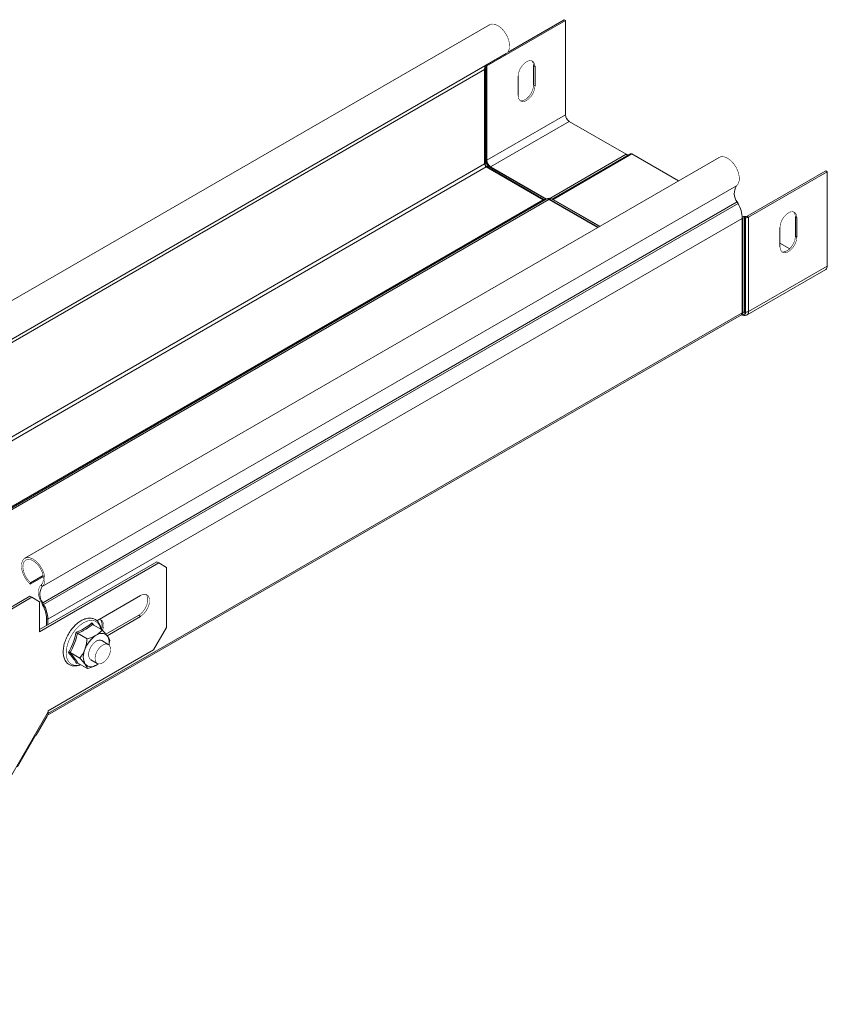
# Model space of a CAD drawing. Header units: millimetres. Extents: x 428 to 1137, y -1268 to 1088.
# Tile 8 of 14: x 663 to 883, y 286 to 555. Entities that reach past the tile are written whole.
import ezdxf

# ---------------------------------------------------------------- set-up
doc = ezdxf.new("R2010")
doc.units = ezdxf.units.MM
doc.linetypes.add('K5LT32768', pattern=[0])
doc.linetypes.add('K5LT32769', pattern=[0])

msp = doc.modelspace()

# ---------------------------------------------------------------- linework, layer by layer
at = {"color": 7, "linetype": 'K5LT32768', "lineweight": 15}
for p, q in [((790.1922639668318, 542.1699551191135), (811.6478784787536, 554.5560177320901)), ((795.9750618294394, 545.9573192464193), (811.2589684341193, 554.780530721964)), ((811.6478784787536, 554.5560177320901), (811.2589684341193, 554.780530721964)), ((811.6478784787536, 528.8023153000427), (811.6478784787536, 554.5560177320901)), ((790.93524441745, 553.3936275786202), (601.430635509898, 443.9949454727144)), ((605.9802719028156, 436.1139045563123), (795.4848808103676, 545.5125866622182)), ((789.5861448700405, 541.1669246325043), (600.0815359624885, 431.7682425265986)), ((789.5861448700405, 541.1669246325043), (789.7302080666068, 541.2500905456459)), ((789.5861448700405, 515.413222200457), (789.5861448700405, 541.1669246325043)), ((789.7302080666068, 515.4963881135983), (789.7302080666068, 541.2500905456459)), ((790.0506821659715, 541.7344510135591), (790.0320216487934, 541.9277779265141)), ((790.0523838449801, 515.9454171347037), (790.0523838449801, 541.699119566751)), ((790.1922639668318, 516.4162526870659), (790.1922639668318, 542.1699551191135)), ((802.9504627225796, 542.2351494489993), (803.3393727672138, 542.0106364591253)), ((802.9504627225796, 542.2351494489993), (802.9504627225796, 536.9276294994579)), ((803.3393727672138, 542.0106364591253), (803.3393727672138, 536.7031165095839)), ((798.74317991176, 534.049790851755), (798.74317991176, 539.3573108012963)), ((802.9504627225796, 536.9276294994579), (803.3393727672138, 536.7031165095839)), ((790.1922639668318, 516.4162526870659), (811.6478784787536, 528.8023153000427)), ((791.2175598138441, 514.6403760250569), (812.673174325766, 527.0264386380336)), ((828.2291019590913, 518.0461927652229), (812.673174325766, 527.0264386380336)), ((853.6202627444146, 517.2063367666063), (664.1156538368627, 407.8076546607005)), ((790.056414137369, 515.8728242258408), (790.0506821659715, 515.9807485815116)), ((807.9853147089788, 505.7849476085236), (829.4409292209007, 518.1710102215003)), ((808.3103090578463, 505.7527831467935), (829.7659235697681, 518.1388457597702)), ((842.5007624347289, 510.787179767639), (829.7659235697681, 518.1388457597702)), ((789.5861448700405, 515.413222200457), (600.0815359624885, 406.0145400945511)), ((790.0457562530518, 514.6171276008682), (600.5411473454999, 405.2184454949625)), ((789.5861448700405, 515.413222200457), (789.7302080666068, 515.4963881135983)), ((790.0457562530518, 514.6171276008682), (790.1898194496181, 514.7002935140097)), ((805.601683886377, 505.6368817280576), (790.0457562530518, 514.6171276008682)), ((805.7457470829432, 505.7200476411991), (790.1898194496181, 514.7002935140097)), ((790.7397752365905, 514.7547655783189), (790.6785674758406, 514.7983449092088)), ((806.2957028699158, 505.7745197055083), (790.7397752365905, 514.7547655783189)), ((861.2564867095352, 501.1454525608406), (882.712101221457, 513.5315151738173)), ((861.6453967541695, 500.9209395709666), (883.1010112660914, 513.3070021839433)), ((882.712101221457, 513.5315151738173), (883.1010112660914, 513.3070021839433)), ((883.1010112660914, 513.3070021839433), (883.1010112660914, 487.5532997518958)), ((858.3711292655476, 509.4641083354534), (668.8665203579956, 400.0654262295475)), ((805.601683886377, 505.6368817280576), (616.0970749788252, 396.2381996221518)), ((806.4135059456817, 505.8012969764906), (616.9088970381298, 396.4026148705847)), ((807.138505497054, 505.7295590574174), (617.633896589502, 396.3308769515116)), ((805.601683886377, 505.6368817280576), (805.7457470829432, 505.7200476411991)), ((806.4135059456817, 505.8012969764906), (806.557569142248, 505.8844628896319)), ((807.138505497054, 505.7295590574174), (807.2825686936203, 505.8127249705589)), ((820.4391236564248, 498.0512756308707), (807.138505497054, 505.7295590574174)), ((820.9053283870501, 498.3204036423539), (807.8325244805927, 505.8671727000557)), ((858.4974222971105, 505.0558810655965), (668.9928133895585, 395.6571989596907)), ((858.7409467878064, 504.6193373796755), (669.2363378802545, 395.2206552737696)), ((858.4974222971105, 505.0558810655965), (858.7409467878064, 504.6193373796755)), ((859.907908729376, 500.5710344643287), (670.403299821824, 391.1723523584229)), ((859.907908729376, 500.5710344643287), (860.0519719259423, 500.6542003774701)), ((859.907908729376, 500.5710344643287), (859.907908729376, 474.8173320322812)), ((860.0519719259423, 500.6542003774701), (860.0519719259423, 474.9004979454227)), ((860.5020897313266, 501.0637191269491), (860.4714805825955, 500.7467062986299)), ((860.4714805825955, 500.7467062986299), (860.4714805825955, 474.9930038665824)), ((860.4714805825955, 500.7467062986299), (860.8063794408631, 500.7359277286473)), ((860.5020897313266, 501.0637191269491), (860.836978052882, 501.0529466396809)), ((860.836978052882, 501.0529466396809), (860.8063794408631, 500.7359277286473)), ((860.8063794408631, 500.7359277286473), (860.8063794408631, 474.9822252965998)), ((861.2564867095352, 501.1454525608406), (861.6453967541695, 500.9209395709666)), ((861.6453967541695, 500.9209395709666), (861.6453967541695, 475.1672371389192)), ((874.4035955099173, 500.9861339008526), (874.7925055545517, 500.7616209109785)), ((874.4035955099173, 495.6786139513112), (874.4035955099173, 500.9861339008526)), ((874.7925055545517, 500.7616209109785), (874.7925055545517, 495.4541009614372)), ((870.1963126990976, 492.8007753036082), (870.1963126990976, 498.1082952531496)), ((874.4035955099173, 495.6786139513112), (874.7925055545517, 495.4541009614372)), ((872.8602964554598, 492.2811526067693), (870.1963100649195, 493.8190392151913)), ((861.2311037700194, 474.2515461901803), (882.6867182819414, 486.637608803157)), ((861.6453967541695, 475.1672371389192), (883.1010112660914, 487.5532997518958)), ((670.3102501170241, 364.9590186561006), (859.6593371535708, 474.2679198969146)), ((859.907908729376, 474.8173320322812), (670.403299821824, 365.4186499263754)), ((859.6593371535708, 474.2679198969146), (859.8034003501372, 474.3510858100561)), ((859.907908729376, 474.8173320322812), (860.0519719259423, 474.9004979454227)), ((860.4714805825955, 474.9930038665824), (860.8063794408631, 474.9822252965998)), ((668.131342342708, 388.3446410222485), (700.1632633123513, 406.8362753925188)), ((668.131342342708, 387.7731578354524), (700.6582359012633, 406.5505337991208)), ((700.6582359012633, 406.5505337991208), (700.1632633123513, 406.8362753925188)), ((702.7795710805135, 405.3255392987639), (700.6582359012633, 406.5505337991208)), ((669.1226362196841, 403.1347158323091), (665.6584181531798, 401.1348653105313)), ((702.7795710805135, 405.3255392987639), (702.7795710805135, 388.9293996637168)), ((669.1730754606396, 402.8462577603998), (665.5577609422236, 400.7591811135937)), ((665.5577609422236, 400.7591811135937), (665.6584181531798, 401.1348653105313)), ((668.8665203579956, 400.0654262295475), (668.5672145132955, 400.5249732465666)), ((695.7084889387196, 397.6831857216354), (683.7229999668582, 390.7641102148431)), ((651.3729124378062, 389.2852452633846), (665.5150345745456, 397.4493185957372)), ((651.8678850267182, 388.9995036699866), (666.0100071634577, 397.1635770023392)), ((666.0100071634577, 397.1635770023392), (665.5150345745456, 397.4493185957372)), ((668.131342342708, 395.9385825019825), (666.0100071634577, 397.1635770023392)), ((668.131342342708, 395.9385825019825), (668.131342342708, 387.7731578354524)), ((668.9928133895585, 395.6571989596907), (668.7108720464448, 395.5106404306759)), ((668.7108720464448, 395.5106404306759), (668.9543965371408, 395.0740724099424)), ((669.2363378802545, 395.2206552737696), (668.9543965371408, 395.0740724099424)), ((668.9928133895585, 395.6571989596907), (669.2363378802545, 395.2206552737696)), ((670.403299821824, 391.1723523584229), (670.0143897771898, 391.3968653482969)), ((670.0143897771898, 391.3968653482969), (670.0143897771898, 389.431707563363)), ((670.403299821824, 391.1723523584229), (670.403299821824, 389.6562205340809)), ((682.5719484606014, 389.7522515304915), (685.1771716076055, 388.2482882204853)), ((686.2328658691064, 387.0687230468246), (695.2135163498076, 392.2531422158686)), ((686.5657627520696, 386.6894171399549), (695.7084889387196, 391.9674006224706)), ((695.7084889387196, 391.9674006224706), (695.2135163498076, 392.2531422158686)), ((678.4898575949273, 387.3296416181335), (681.0950807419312, 385.8256783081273)), ((702.7795710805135, 388.9293996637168), (699.2440405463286, 382.8056811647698)), ((686.8938338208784, 384.3066304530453), (685.1098104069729, 385.3365252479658)), ((687.2677606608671, 385.4058954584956), (687.0690013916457, 384.3105126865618)), ((699.2440405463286, 382.8056811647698), (670.4451411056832, 366.180430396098)), ((676.4983768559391, 382.0646511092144), (679.1036000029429, 380.5606877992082)), ((678.5120373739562, 379.2465137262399), (678.2227730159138, 379.1085871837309)), ((678.5889659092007, 379.2222583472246), (681.1941890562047, 377.7182950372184)), ((682.1100506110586, 380.1402291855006), (683.894074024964, 379.1103343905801)), ((684.0983597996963, 379.0428736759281), (683.6594741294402, 378.6846551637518)), ((670.4451411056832, 365.901188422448), (616.312150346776, 272.1401226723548)), ((670.4451411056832, 366.180430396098), (670.4451411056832, 365.901188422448)), ((667.228261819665, 359.5219074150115), (670.2252399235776, 364.7128257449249)), ((667.0988920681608, 359.5966357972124), (662.0989060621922, 350.9364060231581))]:
    msp.add_line(p, q, dxfattribs=at)
at = {"color": 8, "linetype": 'K5LT32769', "lineweight": 15, "true_color": 0x808080}
for p, q in [((789.7302080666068, 541.2500905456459), (789.5888369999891, 541.3317023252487)), ((790.0506821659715, 541.7344510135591), (789.618113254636, 541.7205368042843)), ((790.0320216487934, 541.9277779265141), (789.6462910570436, 541.9153676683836)), ((790.1922639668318, 542.1699551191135), (789.9434500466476, 542.3135923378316)), ((807.4032324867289, 506.0236742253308), (828.2291019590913, 518.0461927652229)), ((806.4712207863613, 505.8346249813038), (791.2175598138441, 514.6403760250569)), ((820.5831868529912, 498.1344415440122), (807.2825686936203, 505.8127249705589)), ((821.045147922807, 498.4011171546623), (808.3103090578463, 505.7527831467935)), ((859.9054694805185, 500.7387744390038), (860.0519719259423, 500.6542003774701))]:
    msp.add_line(p, q, dxfattribs=at)
at = {"color": 7, "linetype": 'K5LT32768', "const_width": 0.15}
for points in [[(790.93524441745, 553.3936275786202), (791.5311692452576, 553.5916167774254), (792.3728101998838, 553.5236982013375), (793.2823602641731, 553.1257025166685), (794.1860308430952, 552.429884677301), (795.010570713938, 551.4926945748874), (795.689103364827, 550.3901174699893), (796.1666271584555, 549.211554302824), (796.4043880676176, 548.0525764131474), (796.3831355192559, 547.0071812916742), (796.1045764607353, 546.1601150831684), (795.5913121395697, 545.580071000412), (795.4848808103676, 545.5125866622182)], [(798.74317991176, 539.3573108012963), (798.8817719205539, 540.3449581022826), (799.2808314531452, 541.3734877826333), (799.8922268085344, 542.3188698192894), (800.6422168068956, 543.0670386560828), (801.4403358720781, 543.5277829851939), (802.1903258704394, 543.6455341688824), (802.8017212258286, 543.406054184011), (803.2007807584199, 542.8382688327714), (803.3393727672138, 542.0106364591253)], [(802.4600156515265, 543.5906779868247), (802.8118707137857, 543.0627818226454), (802.9504627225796, 542.2351494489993)], [(803.3393727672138, 536.7031165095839), (803.2007807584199, 535.7154692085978), (802.8017212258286, 534.686939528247), (802.1903258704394, 533.7415818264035), (801.4403358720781, 532.9933886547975), (800.6422168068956, 532.5326443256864), (799.8922268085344, 532.4149174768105), (799.2808314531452, 532.6543731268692), (798.8817719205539, 533.2221584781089), (798.74317991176, 534.049790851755)], [(802.9504627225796, 536.9276294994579), (802.8118707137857, 535.9399821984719), (802.4128111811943, 534.9114525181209), (801.8014158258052, 533.9660948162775), (801.0514258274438, 533.2179016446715), (800.2533067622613, 532.7571573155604), (799.5033167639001, 532.6394304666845), (799.2336269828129, 532.694286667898)], [(853.6202627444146, 517.2063367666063), (854.0945728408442, 517.3842261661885), (854.919112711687, 517.3694227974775), (855.8227832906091, 517.0218847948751), (856.7323228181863, 516.3697424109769), (857.5739743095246, 515.4659169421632), (858.2794809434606, 514.3836862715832), (858.791649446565, 513.2107963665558), (859.068923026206, 512.0423924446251), (859.0888479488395, 510.9731774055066), (858.8497804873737, 510.0898803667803), (858.3711292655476, 509.4641083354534)], [(870.1963126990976, 498.1082952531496), (870.3349047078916, 499.0959425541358), (870.7339642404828, 500.1244722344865), (871.3453595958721, 501.0698542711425), (872.0953495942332, 501.818023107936), (872.8934686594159, 502.2787674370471), (873.6434586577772, 502.3965186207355), (874.2548540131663, 502.1570386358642), (874.6539135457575, 501.5892532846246), (874.7925055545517, 500.7616209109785)], [(874.4035955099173, 500.9861339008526), (874.2650035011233, 501.8137662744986), (873.9131458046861, 502.3416609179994)], [(874.7925055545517, 495.4541009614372), (874.6539135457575, 494.466453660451), (874.2548540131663, 493.4379239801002), (873.6434586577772, 492.4925662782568), (872.8934686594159, 491.7443731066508), (872.0953495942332, 491.2836287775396), (871.3453595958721, 491.1659019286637), (870.7339642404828, 491.4053575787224), (870.3349047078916, 491.9731429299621), (870.1963126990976, 492.8007753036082)], [(870.6867597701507, 491.4452711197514), (870.9564495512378, 491.3904149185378), (871.7064395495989, 491.5081417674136), (872.5045586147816, 491.9688860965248), (873.2545486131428, 492.7170792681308), (873.865943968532, 493.6624369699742), (874.2650035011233, 494.690966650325), (874.4035955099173, 495.6786139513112)], [(665.5577609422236, 400.7591811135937), (664.7155826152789, 401.6618992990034), (664.0092225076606, 402.7434302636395), (663.4959581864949, 403.9160767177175), (663.2173991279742, 405.0847603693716), (663.1961465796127, 406.1546931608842), (663.4339074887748, 407.0391581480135), (663.9114207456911, 407.6663901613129), (664.5899639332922, 407.9855440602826), (665.414503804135, 407.9707406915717), (666.3181743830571, 407.6232026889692), (667.2277139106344, 406.971060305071), (668.0693654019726, 406.0672348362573), (668.7748720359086, 404.9850041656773), (669.2870405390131, 403.8121142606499), (669.5643141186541, 402.6437103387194), (669.5842390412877, 401.5744952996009), (669.3451715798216, 400.6911982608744), (668.8665203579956, 400.0654262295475)], [(665.6584181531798, 401.1348653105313), (664.8776688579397, 401.9807309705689), (664.2343288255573, 402.9979691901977), (663.7868346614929, 404.0941253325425), (663.5758475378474, 405.1696799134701), (663.6205231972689, 406.1269182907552), (663.9168050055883, 406.8788978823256), (664.4377822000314, 407.3572961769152), (665.1361344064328, 407.5186650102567), (665.948420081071, 407.3483549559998), (666.8008506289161, 406.8618299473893), (667.6160128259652, 406.1032686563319), (668.319854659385, 405.1416046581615), (668.8484393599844, 404.064169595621), (669.1537616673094, 402.9688335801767), (669.2080784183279, 401.9551051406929), (669.0064584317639, 401.1150424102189), (668.5672145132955, 400.5249732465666)], [(668.5672145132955, 400.5249732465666), (668.2369728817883, 400.1603702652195), (667.9989801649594, 399.6827711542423), (667.8610651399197, 399.107903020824), (667.8277375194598, 398.4546501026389), (667.9001247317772, 397.7444575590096), (668.075824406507, 397.0007352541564), (668.3490624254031, 396.24786612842), (668.7108720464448, 395.5106404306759)], [(695.2135163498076, 392.2531422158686), (696.0599725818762, 392.9141544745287), (696.8043491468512, 393.8401337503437), (697.3568311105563, 394.919416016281), (697.6508053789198, 396.0217797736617), (697.6508053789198, 397.0143237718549), (697.3568311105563, 397.7772963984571), (697.1932802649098, 397.9688875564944)], [(695.7084889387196, 391.9674006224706), (696.5549451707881, 392.6284128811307), (697.2993217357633, 393.5543921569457), (697.8518036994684, 394.633674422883), (698.1457779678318, 395.7360381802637), (698.1457779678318, 396.728582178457), (697.8518036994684, 397.4915548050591), (697.2993217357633, 397.9329306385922), (696.5549451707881, 397.9994953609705), (695.7084889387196, 397.6831857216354)], [(684.4465033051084, 391.1817906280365), (684.7851743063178, 391.104994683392), (685.2982068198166, 390.6951361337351), (685.5711708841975, 389.9866632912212), (685.5711708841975, 389.0650066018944), (685.3227152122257, 388.105824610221)], [(683.5802169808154, 385.1706080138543), (682.8565345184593, 384.5933689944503), (682.2237417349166, 383.7923993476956), (681.7581244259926, 382.8643011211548), (681.5158854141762, 381.9210213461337), (681.5262113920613, 381.0763346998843), (681.7878590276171, 380.4320946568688), (682.1100506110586, 380.1402291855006)], [(683.351412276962, 379.8679888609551), (683.2787089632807, 380.6726262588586), (683.4611415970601, 381.602186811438), (683.8767095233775, 382.5445864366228), (684.4752790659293, 383.3861254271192), (685.1846315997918, 384.0252978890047), (685.9192511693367, 384.3850434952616), (686.5905240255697, 384.421969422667), (687.117443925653, 384.1315813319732), (687.4365166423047, 383.5489638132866), (687.5091988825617, 382.7443142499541), (687.3267662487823, 381.8147536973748), (686.9112193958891, 380.8723905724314), (686.3126498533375, 380.0308272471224), (685.6032762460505, 379.391642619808), (684.8686566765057, 379.0318970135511), (684.1974048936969, 378.9949832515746), (683.6704639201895, 379.2853591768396), (683.351412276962, 379.8679888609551)], [(684.1409175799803, 379.0085063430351), (684.1204974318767, 378.9932138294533), (683.6594741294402, 378.6846551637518)], [(667.0988499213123, 359.5965623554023), (667.1402908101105, 359.5726225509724), (667.2008136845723, 359.5377017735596), (667.2271027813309, 359.5225463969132), (667.2186839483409, 359.5274540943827), (667.1756625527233, 359.5522906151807), (667.0988920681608, 359.5966357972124)]]:
    msp.add_lwpolyline(points, dxfattribs=at)
at = {"color": 8, "linetype": 'K5LT32769', "true_color": 0x808080, "const_width": 0.15}
for points in [[(860.4714805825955, 474.9930038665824), (860.4526936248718, 474.783473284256), (860.397028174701, 474.6037250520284), (860.3066337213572, 474.4606217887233), (860.1849873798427, 474.3596756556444), (860.0367569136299, 474.3047867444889), (859.867653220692, 474.2980118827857), (859.7344270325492, 474.3237942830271)], [(680.078456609, 390.1923042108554), (678.9834182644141, 389.3943589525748), (677.9509890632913, 388.345406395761), (677.0368660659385, 387.1020075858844), (676.2902978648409, 385.7312124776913), (675.7515557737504, 384.3068856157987), (675.4496578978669, 382.9058371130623), (675.4008939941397, 381.6035885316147), (675.6078982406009, 380.4703577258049), (676.0595017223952, 379.5672261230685), (676.7313646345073, 378.9428777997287), (677.5872617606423, 378.6309833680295), (678.5810633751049, 378.6483260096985), (679.2643691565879, 378.8323425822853)], [(684.8193237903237, 388.4548769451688), (684.8174271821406, 388.4653654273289), (684.4858789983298, 389.4904640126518), (683.9203315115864, 390.2594119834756), (683.1512358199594, 390.7307277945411), (682.2201065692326, 390.8790020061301), (681.1770985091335, 390.6962480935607), (680.078456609, 390.1923042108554)]]:
    msp.add_lwpolyline(points, dxfattribs=at)
at = {"color": 7, "linetype": 'K5LT32768', "lineweight": 15}
for centre, radius, start, end in [((793.7727055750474, 541.204560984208), 4.186729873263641, 166.6295029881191, 180.5150638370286), ((789.5166799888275, 541.7395701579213), 0.5340267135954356, 293.568508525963, 359.450758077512), ((790.2989753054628, 541.9252443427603), 0.2669656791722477, 113.5606327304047, 179.4562378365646), ((813.8738748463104, 528.9035723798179), 2.228298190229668, 182.6044996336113, 237.3951605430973), ((792.0646256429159, 516.3125586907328), 2.045782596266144, 190.1953151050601, 228.7735999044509), ((792.418260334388, 516.5175097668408), 2.228298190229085, 182.6044996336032, 237.3951605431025), ((828.7270606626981, 518.7412659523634), 0.8550377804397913, 234.3817376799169, 294.3130540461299), ((829.5755400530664, 517.8731603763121), 0.3268556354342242, 54.37556092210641, 114.3202053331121), ((790.5840866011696, 515.4586448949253), 0.9989749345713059, 182.6060977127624, 237.3923856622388), ((790.7281497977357, 515.5418108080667), 0.9989749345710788, 182.606097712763, 237.3923856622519), ((861.4233622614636, 507.3456302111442), 3.715383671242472, 145.2364580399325, 218.0456226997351), ((805.8652769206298, 506.0048535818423), 0.4526417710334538, 234.3844522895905, 294.3180206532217), ((806.0093401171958, 506.088019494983), 0.4526417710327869, 234.3844522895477, 294.3180206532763), ((806.7137938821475, 505.1367011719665), 0.7292876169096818, 54.38294027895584, 114.3151387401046), ((806.8578570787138, 505.2198670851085), 0.7292876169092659, 54.38294027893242, 114.3151387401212), ((808.1199255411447, 505.4870977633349), 0.3268556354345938, 54.37556092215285, 114.3202053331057), ((851.3266833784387, 500.2897597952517), 8.585833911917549, 1.877364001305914, 30.28289850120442), ((860.4332451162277, 499.3003582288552), 1.764704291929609, 87.76421061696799, 107.8041888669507), ((860.4292183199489, 499.9408871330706), 0.8069266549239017, 86.99779692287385, 117.8727953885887), ((860.8909139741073, 502.3475206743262), 1.613808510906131, 266.9973577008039, 297.8732346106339), ((860.8792467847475, 501.8587364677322), 0.8068976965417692, 266.9972290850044, 297.8733632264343), ((882.1496358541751, 487.4321713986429), 0.9590553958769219, 304.056620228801, 7.255814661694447), ((859.3370740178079, 474.7446589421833), 0.5754421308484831, 304.0576656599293, 7.255308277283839), ((860.4292183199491, 474.1871847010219), 0.8069266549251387, 86.99779692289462, 117.8727953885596), ((860.8909139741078, 476.593818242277), 1.613808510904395, 266.9973577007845, 297.8732346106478), ((671.9187533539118, 397.9469481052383), 3.715383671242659, 145.2364580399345, 218.0456226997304), ((662.2199639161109, 391.1414214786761), 7.798610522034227, 1.877061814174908, 30.28329330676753), ((661.8220744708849, 390.8910776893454), 8.585833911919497, 1.877364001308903, 30.28289850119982), ((682.7396202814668, 389.5720989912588), 2.522570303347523, 330.2974868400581, 38.02563682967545), ((684.9945183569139, 385.0839900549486), 2.230310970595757, 42.20101973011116, 130.0172799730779), ((687.7933189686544, 380.3263533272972), 7.728083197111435, 123.2116780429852, 160.1674800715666), ((684.4772031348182, 384.0349102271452), 1.447201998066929, 64.07945146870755, 128.3020533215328), ((683.6245148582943, 384.7512367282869), 3.533553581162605, 350.101154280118, 31.20857515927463), ((684.5382934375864, 380.9701837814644), 4.475555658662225, 153.7699348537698, 207.6305102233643), ((682.2253469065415, 380.3928024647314), 2.230356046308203, 222.2021343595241, 310.0161653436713)]:
    msp.add_arc(centre, radius, start, end, dxfattribs=at)
at = {"color": 8, "linetype": 'K5LT32769', "lineweight": 15, "true_color": 0x808080}
for centre, radius, start, end in [((789.5079087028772, 515.9959808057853), 0.5468179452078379, 293.9872083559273, 354.6943410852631), ((790.3530716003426, 516.1123741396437), 0.3438041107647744, 117.8870723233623, 150.9947192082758), ((791.6532425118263, 516.0759998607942), 1.609702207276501, 187.2511796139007, 232.8950926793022), ((790.5113054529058, 514.2579786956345), 0.5468049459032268, 65.3025372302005, 126.0106368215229), ((791.0347057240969, 514.9319937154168), 0.3442041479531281, 269.0374849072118, 302.0890938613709), ((806.0672330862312, 505.2777328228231), 0.5468049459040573, 65.30253723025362, 126.0106368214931), ((807.6040349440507, 505.370387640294), 0.5468115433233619, 65.30057701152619, 126.0075757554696), ((808.1274023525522, 506.044589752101), 0.3443921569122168, 269.0467651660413, 302.0798136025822), ((860.1092707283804, 474.8640427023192), 0.7070556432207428, 234.1294255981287, 9.62201081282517), ((859.4811372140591, 474.8278248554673), 0.57544213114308, 304.0576656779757, 7.255308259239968), ((860.6940038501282, 475.046402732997), 0.9590356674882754, 303.8098171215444, 7.238261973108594)]:
    msp.add_arc(centre, radius, start, end, dxfattribs=at)
at = {"color": 7, "linetype": 'K5LT32768', "lineweight": 15}
for points, knots in [([(807.8325244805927, 505.8671727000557), (807.6870801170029, 505.9328553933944), (807.4060858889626, 506.0597524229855), (806.9446077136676, 506.0584862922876), (806.6829589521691, 505.9408339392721), (806.5574795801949, 505.8844111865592)], [0, 0, 0, 0, 0.3583232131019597, 0.6922698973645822, 1, 1, 1, 1]), ([(859.7893417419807, 474.2544854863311), (859.9095804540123, 474.205205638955), (860.1539832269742, 474.1050371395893), (860.5326573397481, 474.0607760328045), (860.9041771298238, 474.0965420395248), (861.1217417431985, 474.1996949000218), (861.2311037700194, 474.2515461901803)], [0, 0, 0, 0, 0.2407398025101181, 0.4893388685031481, 0.7433087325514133, 1, 1, 1, 1]), ([(684.9077478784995, 388.3255076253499), (684.9071447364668, 388.3537805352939), (684.897531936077, 388.8043905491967), (684.6504390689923, 389.5483314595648), (684.1453280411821, 390.4758129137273), (683.3951822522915, 391.1234947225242), (682.5009748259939, 391.4701806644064), (681.5179411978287, 391.5185154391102), (680.4782040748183, 391.2860667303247), (679.5738070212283, 390.8585218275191), (678.6689118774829, 390.2612157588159), (677.7828044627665, 389.5012123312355), (676.8210555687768, 388.4005244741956), (675.9878781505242, 387.1496171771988), (675.3190861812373, 385.8036636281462), (674.8440174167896, 384.4197897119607), (674.5854805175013, 383.0553139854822), (674.5603720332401, 381.7654543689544), (674.7804224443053, 380.6056081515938), (675.248825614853, 379.6346486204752), (675.9463929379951, 378.9166588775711), (676.8133246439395, 378.4943529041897), (677.7790673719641, 378.387692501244), (678.6263492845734, 378.4913924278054), (679.14498864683, 378.7240766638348), (679.3176849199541, 378.8015557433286)], [0, 0, 0, 0, 0.003286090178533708, 0.05237328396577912, 0.1010136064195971, 0.1480453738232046, 0.193362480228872, 0.2382947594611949, 0.284278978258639, 0.3314739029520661, 0.3571054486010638, 0.405483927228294, 0.453783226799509, 0.5019909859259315, 0.550189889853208, 0.5984674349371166, 0.6469198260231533, 0.6956573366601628, 0.744701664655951, 0.7935475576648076, 0.8410462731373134, 0.8866694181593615, 0.9315923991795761, 0.9772216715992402, 1, 1, 1, 1]), ([(678.1186492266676, 387.6268155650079), (678.3149928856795, 387.7074686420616), (679.2997683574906, 388.1119898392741), (680.8525361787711, 388.9027185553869), (681.9159457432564, 389.7708378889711), (682.4075968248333, 390.1721995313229)], [0, 0, 0, 0, 0.118084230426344, 0.5922597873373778, 1, 1, 1, 1]), ([(682.5719484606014, 389.7522515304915), (681.9950987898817, 389.3014012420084), (680.8229902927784, 388.3853125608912), (679.2756692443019, 387.6851972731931), (678.4898575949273, 387.3296416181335)], [0, 0, 0, 0, 0.4921469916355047, 1, 1, 1, 1]), ([(682.5719484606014, 389.7522515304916), (682.5452709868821, 389.7724850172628), (682.4920260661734, 389.8128685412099), (682.4372471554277, 389.9156804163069), (682.4062716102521, 390.0361528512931), (682.4037759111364, 390.1260750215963), (682.4074864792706, 390.170867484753), (682.4075968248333, 390.1721995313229)], [0, 0, 0, 0, 0.2361927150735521, 0.4714112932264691, 0.732451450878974, 0.9920435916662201, 1, 1, 1, 1]), ([(682.4075968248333, 390.1721995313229), (682.5253847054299, 390.0347640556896), (682.7100813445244, 389.8192591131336), (682.8565019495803, 389.6270095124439), (682.9095447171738, 389.5573645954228)], [0, 0, 0, 0, 0.6377370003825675, 1, 1, 1, 1]), ([(676.0262478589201, 382.0950398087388), (676.138247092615, 382.2936222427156), (676.6999995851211, 383.2896484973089), (677.5172245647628, 385.0957737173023), (677.9285022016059, 386.8265988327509), (678.1186492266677, 387.6268155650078)], [0, 0, 0, 0, 0.1180817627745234, 0.5922605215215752, 1, 1, 1, 1]), ([(678.4898575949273, 387.3296416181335), (678.255897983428, 386.4125954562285), (677.7805120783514, 384.5492361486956), (676.9302070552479, 382.9014730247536), (676.4983768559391, 382.0646511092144)], [0, 0, 0, 0, 0.4921467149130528, 1, 1, 1, 1]), ([(678.4898575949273, 387.3296416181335), (678.4601021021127, 387.3480485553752), (678.4007157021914, 387.3847853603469), (678.3006781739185, 387.4607305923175), (678.2043166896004, 387.5424892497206), (678.1457813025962, 387.598938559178), (678.1194244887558, 387.6260190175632), (678.1186492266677, 387.6268155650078)], [0, 0, 0, 0, 0.2362057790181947, 0.47142256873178, 0.7324898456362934, 0.9921314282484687, 1, 1, 1, 1]), ([(685.1771716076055, 388.2482882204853), (685.0694536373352, 388.1088384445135), (684.6602769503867, 387.579125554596), (684.0269713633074, 387.1259497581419), (683.5603868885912, 386.7920749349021)], [0, 0, 0, 0, 0.2632553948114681, 1, 1, 1, 1]), ([(685.1771716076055, 388.2482882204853), (685.6806074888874, 387.7169058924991), (686.2424543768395, 387.1238700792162), (686.6086461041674, 386.6331787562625), (686.6467163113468, 386.5821652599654)], [0, 0, 0, 0, 0.8960375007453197, 1, 1, 1, 1]), ([(680.5236010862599, 382.9482747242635), (680.7396764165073, 383.7036281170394), (681.0092768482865, 384.6460938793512), (681.0808674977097, 385.6302824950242), (681.0950807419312, 385.8256783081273)], [0, 0, 0, 0, 0.8014650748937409, 1, 1, 1, 1]), ([(683.5603868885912, 386.7920749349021), (683.4547001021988, 386.7319325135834), (682.7674325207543, 386.3408340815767), (681.8927686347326, 386.0397252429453), (681.1260829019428, 385.8339972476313), (681.0950807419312, 385.8256783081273)], [0, 0, 0, 0, 0.1484832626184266, 0.9655675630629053, 1, 1, 1, 1]), ([(686.6467163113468, 386.5821652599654), (686.8763933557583, 386.2251810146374), (687.1629667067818, 385.7797635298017), (687.2504013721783, 385.4678273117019), (687.2677606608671, 385.4058954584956)], [0, 0, 0, 0, 0.8014598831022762, 1, 1, 1, 1]), ([(676.0262478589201, 382.0950398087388), (676.0274517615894, 382.0953670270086), (676.0682856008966, 382.1064655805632), (676.1543952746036, 382.1230913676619), (676.2825744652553, 382.125375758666), (676.4047305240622, 382.1078977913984), (676.4671169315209, 382.0790872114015), (676.498376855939, 382.0646511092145)], [0, 0, 0, 0, 0.007886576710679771, 0.2674960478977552, 0.5285847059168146, 0.7637881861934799, 1, 1, 1, 1]), ([(678.2227730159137, 379.1085871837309), (678.1676403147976, 379.2096609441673), (677.8911259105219, 379.716589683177), (677.2605950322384, 380.6713851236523), (676.4165029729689, 381.6449326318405), (676.02624785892, 382.0950398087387)], [0, 0, 0, 0, 0.1180872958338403, 0.59225899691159, 1, 1, 1, 1]), ([(676.498376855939, 382.0646511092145), (676.9339485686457, 381.5449532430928), (677.8189941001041, 380.4889703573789), (678.3296349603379, 379.6488942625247), (678.5889659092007, 379.2222583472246)], [0, 0, 0, 0, 0.4921461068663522, 1, 1, 1, 1]), ([(679.1036000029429, 380.5606877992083), (679.5924114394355, 381.2228697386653), (680.1379380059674, 381.9618823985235), (680.4872818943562, 382.8553828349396), (680.5236010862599, 382.9482747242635)], [0, 0, 0, 0, 0.8960359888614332, 1, 1, 1, 1]), ([(678.2227730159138, 379.1085871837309), (678.2235270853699, 379.1095394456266), (678.2489680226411, 379.1416670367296), (678.3063998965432, 379.1971468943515), (678.4010524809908, 379.2450642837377), (678.5000548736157, 379.2590738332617), (678.5592868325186, 379.2345475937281), (678.5889659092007, 379.2222583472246)], [0, 0, 0, 0, 0.0079294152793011, 0.2675241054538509, 0.5286039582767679, 0.7637998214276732, 1, 1, 1, 1]), ([(680.5731447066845, 378.8945648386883), (680.2291551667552, 379.317525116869), (679.799953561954, 379.8452598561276), (679.2189502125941, 380.4421779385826), (679.1036000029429, 380.5606877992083)], [0, 0, 0, 0, 0.8014637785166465, 1, 1, 1, 1]), ([(681.1941890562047, 377.7182950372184), (681.0820565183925, 378.0238196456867), (680.956913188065, 378.3647944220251), (680.6092864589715, 378.8446732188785), (680.5731447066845, 378.8945648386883)], [0, 0, 0, 0, 0.8960328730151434, 1, 1, 1, 1]), ([(683.6594741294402, 378.6846551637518), (683.5537870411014, 378.624521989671), (682.8665169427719, 378.2334833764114), (681.991898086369, 377.9322902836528), (681.2251842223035, 377.7266098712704), (681.1941890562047, 377.7182950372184)], [0, 0, 0, 0, 0.1484845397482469, 0.9655766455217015, 1, 1, 1, 1]), ([(670.4451411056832, 365.901188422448), (670.4549744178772, 365.6158672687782), (670.4703915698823, 365.1685266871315), (670.2640527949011, 364.8492137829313), (670.1893202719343, 364.7335638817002)], [0, 0, 0, 0, 0.6378163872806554, 1, 1, 1, 1])]:
    msp.add_open_spline(points, degree=3, knots=knots, dxfattribs=at)

doc.saveas('drawing.dxf')
